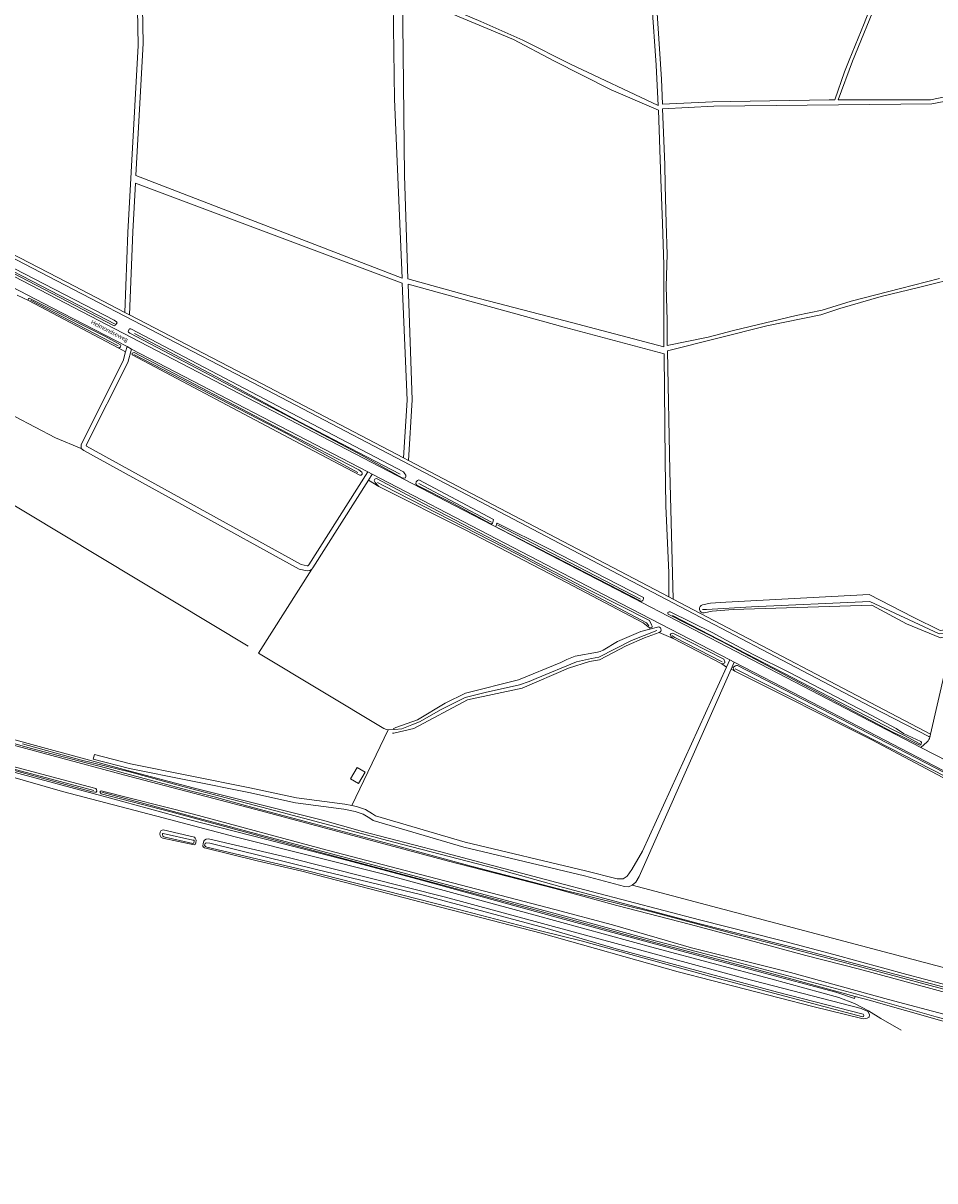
# Model space of a CAD drawing. Extents: x 177628 to 188968, y 384226 to 390673.
# Tile 31 of 256: x 180508 to 181057, y 385672 to 386369. Entities that reach past the tile are written whole.
import ezdxf

# ---------------------------------------------------------------- set-up
doc = ezdxf.new("R2010")
doc.units = 0
for name, color, linetype, lineweight in [('B14_F', 14, 'Continuous', 9), ('T07_F', 253, 'Continuous', 9), ('T09_F', 253, 'Continuous', 9), ('T09_T', 253, 'Continuous', 9), ('T10_F', 253, 'Continuous', 9), ('T22_F', 253, 'Continuous', 9), ('V00_F', 8, 'Continuous', 9), ('V00_T', 8, 'Continuous', 9), ('V06_F', 8, 'Continuous', 9), ('V06_T', 8, 'Continuous', 9), ('W01_F', 253, 'Continuous', 9), ('Z06', 7, 'Continuous', 9)]:
    doc.layers.add(name, color=color, linetype=linetype, lineweight=lineweight)
doc.styles.add('Legend', font='calibri.ttf')

msp = doc.modelspace()

# ---------------------------------------------------------------- linework, layer by layer
at = {"layer": 'B14_F', "linetype": 'Continuous'}
msp.add_lwpolyline([(180709.343, 385920.583), (180714.161, 385917.774), (180710.206, 385910.998), (180705.388, 385913.807), (180709.343, 385920.583)], dxfattribs=at)
at = {"layer": 'T07_F', "linetype": 'Continuous'}
for points in [[(180564.179, 386187.365), (180484.876, 386228.241), (180442.374, 386250.9)], [(180565.557, 386174.568), (180512.772, 386201.964)], [(180575.273, 386181.942), (180630.757, 386152.552), (180675.2, 386128.645), (180735.244, 386097.28)], [(180574.986, 386169.255), (180666.826, 386121.635), (180709.879, 386098.212)], [(180643.875, 385993.72), (180420.788, 386127.694), (180419.342, 386128.418), (180418.463, 386128.65), (180417.446, 386128.486), (180415.007, 386127.414), (180264.404, 386043.631), (180262.284, 386042.823)], [(180885.075, 386005.93), (180883.561, 386007.666), (180805.772, 386048.966), (180725.411, 386090.153), (180721.695, 386092.302)], [(180790.222, 386068.38), (180746.51, 386091.597)], [(180880.049, 386021.974), (180794.19, 386066.486)], [(180919.695, 386015.814), (180946.964, 386017.395), (181018.085, 386020.464), (181059.935, 386001.096), (181065.281, 386001.426)], [(181032.666, 385943.049), (180899.315, 386012.215)], [(180919.695, 386015.814), (180917.435, 386015.777)], [(180889.843, 386003.126), (180874.609, 385997.032), (180854.858, 385986.958), (180850.496, 385986.193), (180841.469, 385984.257), (180817.251, 385974.128), (180813.063, 385972.349), (180807.116, 385970.358), (180786.426, 385965.83), (180774.461, 385962.661), (180759.941, 385955.572), (180746.971, 385948.195), (180742.447, 385946.224), (180736.244, 385943.877), (180732.153, 385943.468)], [(180900.798, 385998.888), (180898.84, 386000.126)], [(180900.798, 385998.888), (180929.191, 385984.163)], [(180728.149, 385943.382), (180727.022, 385943.464), (180725.441, 385944.013), (180650.117, 385989.374)], [(181288.851, 385797.524), (181278.419, 385803.201), (181218.361, 385834.836), (181159.505, 385865.076), (181089.189, 385902.12), (181021.355, 385936.937), (180969.98, 385963.401), (180936.959, 385979.984)], [(180728.149, 385943.382), (180732.153, 385943.468)], [(181032.666, 385943.049), (181038.959, 385939.827)], [(181048.262, 385934.847), (181038.959, 385939.827)], [(180550.841, 385906.745), (180498.271, 385920.853)], [(180555.592, 385905.656), (180616.746, 385889.313), (180657.075, 385878.447), (180709.825, 385864.425), (180827.807, 385832.869), (180885.022, 385817.252), (180929.082, 385805.742), (181010.328, 385784.029), (181058.069, 385770.524), (181117.549, 385754.593), (181167.946, 385741.215), (181246.27, 385720.655), (181299.634, 385706.447), (181362.653, 385689.963), (181410.194, 385676.663), (181429.637, 385671.719)]]:
    msp.add_lwpolyline(points, dxfattribs=at)
at = {"layer": 'T09_F', "linetype": 'Continuous'}
for points in [[(180564.179, 386187.365), (180564.763, 386188.123), (180564.854, 386188.386), (180564.553, 386189.007), (180563.021, 386189.909), (180491.033, 386227.025), (180443.576, 386251.042), (180443.141, 386251.489), (180444.683, 386254.865), (180444.296, 386255.664), (180442.933, 386255.989), (180442.043, 386255.339), (180441.033, 386252.432)], [(180440.788, 386250.239), (180563.068, 386186.645), (180563.821, 386186.9), (180564.179, 386187.365)], [(180511.505, 386201.729), (180511.29, 386202.173), (180511.565, 386202.963), (180512.009, 386203.178), (180557.407, 386180.245), (180566.869, 386175.187), (180567.038, 386174.611), (180566.941, 386173.907), (180566.228, 386173.342), (180565.566, 386173.351)], [(180511.505, 386201.729), (180565.566, 386173.351)], [(180665.625, 386136.177), (180737.393, 386098.569), (180738.193, 386097.49), (180738.739, 386096.579), (180738.759, 386095.868), (180738.475, 386095.088), (180737.918, 386094.764), (180736.513, 386094.944), (180712.371, 386108.555), (180665.895, 386133.13), (180572.624, 386182.07), (180571.839, 386182.785), (180571.539, 386183.407), (180572.394, 386184.807), (180573.144, 386184.842), (180665.625, 386136.177)], [(180667.783, 386121.993), (180710.493, 386099.92), (180712.192, 386098.405), (180712.465, 386097.78), (180712.485, 386097.239), (180711.896, 386096.559), (180711.117, 386096.59), (180671.782, 386117.356), (180573.96, 386169.132), (180573.928, 386170.102), (180575.125, 386170.572), (180667.783, 386121.993)], [(180722.543, 386089.892), (180720.198, 386092.183), (180719.617, 386093.415), (180720.002, 386094.161), (180720.508, 386094.502), (180721.151, 386094.573), (180749.377, 386079.508), (180796.784, 386054.938), (180849.755, 386027.246), (180885.508, 386009.035), (180886.755, 386006.57), (180887.131, 386005.743), (180887.066, 386005.201), (180886.661, 386004.912), (180886.003, 386004.621), (180885.613, 386004.636)], [(180722.543, 386089.892), (180774.391, 386063.667), (180835.537, 386032.054), (180881.572, 386007.68), (180884.629, 386005.241), (180885.613, 386004.636)], [(180791.432, 386069.937), (180791.318, 386069.031), (180791.144, 386068.244), (180790.934, 386067.82), (180790.437, 386067.378), (180789.955, 386067.325), (180767.326, 386079.539), (180745.448, 386090.521), (180744.665, 386091.482), (180744.93, 386092.718), (180745.722, 386093.415), (180746.549, 386093.876), (180791.432, 386069.937)], [(180792.967, 386065.562), (180793.399, 386067.095), (180793.828, 386067.63), (180825.331, 386052.039), (180859.601, 386034.413), (180881.777, 386022.967), (180881.864, 386022.46), (180881.716, 386021.664), (180881.506, 386021.24), (180880.883, 386020.713), (180880.231, 386020.701), (180827.974, 386047.609), (180792.967, 386065.562)], [(181044.202, 386011.14), (181017.743, 386024.724), (180931.431, 386020.151)], [(180935.811, 386015.742), (181019.286, 386018.361), (181040.181, 386007.161)], [(181032.061, 385941.905), (180978.902, 385969.969), (180928.94, 385996.405), (180897.096, 386012.672), (180896.663, 386013.025), (180896.466, 386013.54), (180896.557, 386014.031), (180897.198, 386014.398), (180897.892, 386014.367), (180923.551, 386001.694), (180931.227, 385997.541), (180947.969, 385988.709), (180969.805, 385977.854), (181015.424, 385953.885), (181034.073, 385944.174)], [(180899.746, 385998.272), (180898.421, 385999.383), (180897.824, 386000.395), (180898.328, 386001.159), (180899.477, 386001.486), (180930.243, 385985.925), (180930.894, 385984.135), (180930.829, 385983.593), (180930.036, 385983.149), (180928.998, 385983.086)], [(180899.746, 385998.272), (180928.998, 385983.086)], [(180730.651, 385941.262), (180731.413, 385941.265), (180743.616, 385944.13), (180775.94, 385961.37), (180808.853, 385968.307), (180836.648, 385980.5), (180849.287, 385984.348), (180855.425, 385985.375), (180871.382, 385993.792)], [(180866.101, 385996.541), (180857.479, 385991.205), (180855.74, 385990.452), (180854.05, 385990.022), (180840.727, 385987.608), (180835.643, 385985.673), (180832.098, 385983.88), (180806.613, 385973.322), (180774.72, 385965.374), (180762.463, 385959.345), (180745.741, 385949.403), (180732.666, 385944.74), (180731.079, 385943.937)], [(180936.825, 385978.612), (180936.042, 385979.573), (180935.901, 385980.774), (180936.187, 385981.215), (180937.216, 385981.863), (180937.791, 385982.068), (180938.468, 385981.987), (181085.358, 385905.999), (181170.837, 385861.217), (181191.452, 385849.832), (181223.144, 385833.347), (181289.776, 385798.563), (181290.262, 385797.92), (181290.585, 385796.889), (181290.31, 385796.186), (181289.883, 385795.979), (181288.925, 385796.374), (181277.804, 385802.17)], [(180936.825, 385978.612), (181019.285, 385937.215), (181084.844, 385902.567), (181114.133, 385887.599), (181156.252, 385865.084), (181215.459, 385834.663), (181277.804, 385802.17)], [(181083.035, 385784.677), (181040.412, 385795.915), (180996.544, 385808.037), (180963.907, 385816.699), (180915.553, 385828.881), (180829.656, 385851.437), (180759.002, 385870.07), (180712.715, 385882.108), (180688.552, 385888.968), (180610.773, 385908.428), (180571.22, 385918.838), (180520.167, 385932.569), (180479.685, 385943.751)], [(181037.664, 385939.363), (181032.061, 385941.905)], [(181034.073, 385944.174), (181038.474, 385941.067)], [(181048.777, 385936.308), (181038.474, 385941.067)], [(180478.479, 385940.388), (180572.472, 385915.22), (180610.955, 385905.182), (180651.354, 385894.516), (180764.365, 385864.275), (180828.423, 385847.673), (180865.707, 385837.543), (180910.122, 385826.132), (180950.777, 385815.279), (180979.677, 385807.485), (181011.81, 385799.149), (181045.149, 385790.059), (181078.462, 385781.179)], [(181037.664, 385939.363), (181047.989, 385934.074)], [(180544.5, 385910.017), (180552.014, 385908.043), (180552.521, 385907.455), (180552.642, 385906.402), (180552.321, 385905.802), (180551.425, 385905.701), (180549.773, 385906.013), (180497.298, 385920.501), (180497.125, 385920.973), (180497.36, 385921.864), (180498.461, 385922.231), (180544.5, 385910.017)], [(181065.634, 385771.267), (181029.311, 385780.932), (180970.421, 385797.098), (180910.786, 385812.099), (180863.129, 385825.846), (180828.454, 385835.024), (180691.286, 385870.737), (180610.897, 385892.602), (180555.217, 385906.593), (180554.811, 385906.397), (180554.74, 385906.084), (180554.735, 385905.637), (180555.259, 385904.668), (180597.201, 385893.915), (180682.964, 385870.708), (180814.99, 385835.283), (180884.037, 385816.529), (180960.235, 385796.099), (181009.212, 385782.806)], [(180611.489, 385878.658), (180611.973, 385878.004), (180612.406, 385876.88), (180612.251, 385875.249), (180611.791, 385874.248), (180611.206, 385873.964), (180592.421, 385877.982), (180591.466, 385878.464), (180590.899, 385879.634), (180590.64, 385880.398), (180590.722, 385881.605), (180591.181, 385882.494), (180591.946, 385882.865), (180592.552, 385882.991), (180611.489, 385878.658)], [(180820.159, 385820.807), (180748.031, 385839.615), (180676.056, 385858.219), (180649.2, 385864.33), (180617.602, 385872.2), (180616.825, 385872.658), (180616.498, 385873.333), (180616.695, 385874.762), (180617.162, 385876.322), (180617.528, 385876.944), (180618.428, 385877.38), (180619.818, 385877.608), (180667.929, 385866.509), (180762.697, 385842.494), (180942.168, 385793.857), (181012.923, 385775.527), (181016.951, 385773.649), (181017.86, 385771.975), (181017.777, 385770.274), (181016.552, 385769.582), (181014.136, 385769.269), (180983.701, 385776.748), (180902.685, 385797.566), (180820.159, 385820.807)], [(181009.212, 385782.806), (181017.634, 385780.52), (181061.416, 385768.021), (181125.536, 385750.508), (181188.333, 385734.067), (181239.322, 385721.025), (181283.807, 385709.57), (181349.569, 385692.096), (181389.208, 385681.159)]]:
    msp.add_lwpolyline(points, dxfattribs=at)
at = {"layer": 'T09_F', "linetype": 'Continuous', "extrusion": (0, 0, -1)}
msp.add_arc((-181047.922, 385935.354), 1.281, 131.853617, 267.004987, dxfattribs=at)
at = {"layer": 'T09_T', "linetype": 'Continuous'}
for points in [[(180931.431, 386020.151), (180922.239, 386019.539), (180917.444, 386018.535)], [(180918.384, 386013.804), (180923.108, 386014.7), (180935.811, 386015.742)], [(181044.202, 386011.14), (181060.4, 386003.12), (181064.891, 386003.747)], [(180885.59, 386003.957), (180880.222, 386002.551), (180866.101, 385996.541)], [(180890.26, 386005.181), (180885.59, 386003.957)], [(181065.61, 385999.849), (181060.61, 385998.701), (181040.181, 386007.161)], [(180871.382, 385993.792), (180882.38, 385998.601), (180891.294, 386001.882)]]:
    msp.add_lwpolyline(points, dxfattribs=at)
for centre, radius, start, end in [((180917.937, 386016.174), 2.412, 101.785436, 280.689996), ((180890.694, 386003.506), 1.731, 290.270794, 104.534142)]:
    msp.add_arc(centre, radius, start, end, dxfattribs=at)
at = {"layer": 'T10_F', "linetype": 'Continuous'}
for points in [[(180356.081, 386207.529), (180361.449, 386205.93), (180385.592, 386194.851), (180478.705, 386144.823), (180527.735, 386119.115), (180543.189, 386112.63)], [(180511.505, 386201.729), (180504.623, 386205.08)], [(180565.566, 386173.351), (180570.012, 386170.806)], [(180722.543, 386089.892), (180716.232, 386093.702)], [(180650.117, 385989.374), (180682.174, 386040.119)], [(180885.613, 386004.636), (180885.59, 386003.957)], [(180899.746, 385998.272), (180891.294, 386001.882)], [(180928.998, 385983.086), (180931.842, 385981.083)], [(180936.825, 385978.612), (180934.553, 385979.762)], [(180706.201, 385897.698), (180728.149, 385943.382)], [(180875.04, 385849.851), (181251.275, 385750.22), (181277.804, 385802.17)], [(181008.869, 385781.596), (181009.212, 385782.806)]]:
    msp.add_lwpolyline(points, dxfattribs=at)
at = {"layer": 'T22_F', "linetype": 'Continuous'}
msp.add_lwpolyline([(180550.54, 385925.552), (180551.286, 385928.458)], dxfattribs=at)
at = {"layer": 'V00_F', "linetype": 'Continuous'}
for points in [[(181048.802, 385932.712), (181052.685, 385936.036)], [(181054.542, 385939.753), (181054.748, 385940.6)]]:
    msp.add_lwpolyline(points, dxfattribs=at)
for centre, radius, start, end in [((181045.553, 385941.923), 9.248, 320.46168, 340.826631), ((181045.502, 385941.931), 9.299, 340.886927, 346.455678)]:
    msp.add_arc(centre, radius, start, end, dxfattribs=at)
at = {"layer": 'V00_T', "linetype": 'Continuous'}
for points in [[(179769.18, 386597.948), (180080.291, 386436.021), (180189.251, 386379.522), (180315.261, 386313.63), (180528.701, 386202.823), (180768.111, 386078.311), (180871.131, 386025.012), (181048.802, 385932.712)], [(181054.288, 385938.886), (181053.577, 385939.259), (181018.882, 385957.212), (180875.112, 386032.561), (180771.531, 386087.022), (180646.462, 386152.471), (180533.64, 386211.072), (180469.771, 386244.072), (180191.602, 386388.831), (180084.47, 386444.37), (179999.998, 386488.32), (179860.169, 386561.252), (179795.013, 386595.045)], [(180570.901, 386174.015), (180525.481, 386197.661), (180462.852, 386230.032), (180384.18, 386270.939)], [(180423.373, 386270.427), (180472.012, 386245.122), (180534.702, 386212.791), (180569.573, 386194.649)], [(180569.573, 386194.649), (180572.447, 386193.154)], [(180572.447, 386193.154), (180651.802, 386151.87), (180737.411, 386107.019)], [(180573.622, 386172.599), (180570.901, 386174.015)], [(180715.777, 386098.593), (180573.622, 386172.599)], [(180737.411, 386107.019), (180740.421, 386105.442)], [(180740.421, 386105.442), (180897.07, 386023.355)], [(180718.447, 386097.203), (180715.777, 386098.593)], [(180718.447, 386097.203), (180868.281, 386019.27), (180933.802, 385985.368)], [(181054.748, 385940.6), (181063.241, 385978.254), (181074.704, 386027.086), (181081.588, 386058.083)], [(180897.07, 386023.355), (180899.612, 386022.02)], [(180899.612, 386022.02), (181051.277, 385942.412), (181054.748, 385940.6)], [(180933.802, 385985.368), (180936.432, 385984.007)], [(181398.897, 385743.746), (181343.931, 385772.532), (181179.27, 385857.842), (181116.34, 385890.791), (181017.134, 385942.232), (180936.432, 385984.007)], [(181048.802, 385932.712), (181065.309, 385924.137)]]:
    msp.add_lwpolyline(points, dxfattribs=at)
at = {"layer": 'V06_F', "linetype": 'Continuous'}
for points in [[(180730.969, 386519.444), (180736.076, 386436.107), (180736.599, 386390.122), (180783.829, 386369.814), (180809.247, 386358.56), (180837.897, 386344.01), (180890.648, 386319.263), (180889.537, 386343.446), (180886.812, 386380.805), (180884.054, 386430.517), (180880.84, 386498.31)], [(181035.613, 386474.72), (181033.466, 386448.731), (181027.914, 386406.393), (181021.401, 386385.917), (181014.733, 386368.69), (181005.652, 386346.484), (181002.888, 386339.49), (180997.054, 386322.703), (180993.7, 386322.71), (180934.247, 386321.698), (180923.389, 386321.413), (180893.237, 386319.947), (180892.74, 386335.089), (180886.342, 386432.798), (180884.378, 386480.165), (180883.231, 386498.31)], [(181237.365, 386460.312), (181189.855, 386398.825), (181163.306, 386370.616), (181150.261, 386357.552), (181147.144, 386357.571), (181143.225, 386357.184), (181133.095, 386351.64), (181126.914, 386347.255), (181109.504, 386336.014), (181088.284, 386329.648), (181054.734, 386322.589), (180999.084, 386322.699), (181007.745, 386345.999), (181023.095, 386383.9), (181029.868, 386405.486), (181033.15, 386425.384), (181035.43, 386445.715), (181038.294, 386475.03)], [(180571.41, 386242.77), (180577.507, 386355.337), (180576.583, 386410.427), (180577.041, 386417.306), (180525.796, 386429.468), (180491.244, 386437.547), (180434.375, 386451.864), (180434.148, 386433.912), (180429.803, 386360.927), (180425.23, 386301.84)], [(180576.168, 386276.999), (180580.555, 386356.788), (180579.581, 386410.307), (180579.966, 386416.08), (180621.465, 386410.945), (180672.467, 386403.162), (180730.934, 386395.435), (180731.863, 386323.044), (180736.459, 386215.241), (180576.168, 386276.999)], [(180736.633, 386387.072), (180803.488, 386359.047), (180827.944, 386346.134), (180862.45, 386328.674), (180890.783, 386316.316), (180892.189, 386274.856), (180893.251, 386248.18), (180894.125, 386223.19), (180893.998, 386188.069), (180894.076, 386173.898), (180834.7, 386189.487), (180778.183, 386204.138), (180740.014, 386214.82), (180737.884, 386277.044), (180736.633, 386387.072)], [(181079.827, 386324.783), (181055.549, 386320.314), (180924.105, 386318.836), (180893.337, 386317.271), (180894.674, 386283.785), (180894.925, 386271.12), (180895.583, 386248.464), (180896.068, 386229.552), (180895.578, 386210.418), (180896.059, 386189.724), (180896.189, 386174.615), (180920.859, 386179.761), (180935.963, 386183.72), (180973.774, 386192.828), (180989.351, 386195.909), (181006.843, 386201.468), (181036.595, 386209.094), (181060.129, 386214.994)], [(180739.59, 386141.79), (180736.585, 386212.275), (180575.923, 386272.531), (180574.31, 386243.2)], [(181096.818, 386220.958), (181074.854, 386216.426), (181047.399, 386209.569), (181024.933, 386204.301), (180999.96, 386196.889), (180988.59, 386193.096), (180956.11, 386186.476), (180896.24, 386171.459), (180897.741, 386099.217), (180899.612, 386022.02)], [(180897.07, 386023.355), (180897.054, 386037.868), (180895.344, 386078.246), (180894.927, 386105.309), (180894.239, 386169.662), (180834.031, 386185.686), (180740.123, 386211.635), (180742.51, 386141.91)], [(180715.777, 386098.593), (180680.367, 386042.629), (180680.169, 386042.394), (180679.718, 386042.101), (180679.409, 386042.042), (180675.626, 386042.841), (180546.466, 386114.021), (180546.25, 386114.622), (180571.356, 386164.422), (180573.622, 386172.599)], [(180570.012, 386170.806), (180570.901, 386174.015)], [(180543.189, 386112.63), (180543.264, 386115.15), (180568.543, 386165.506), (180570.012, 386170.806)], [(180682.174, 386040.119), (180680.86, 386039.266), (180679.378, 386038.981), (180674.567, 386039.998), (180544.783, 386111.495), (180543.189, 386112.63)], [(180718.447, 386097.203), (180716.232, 386093.702)], [(180716.232, 386093.702), (180682.792, 386040.85), (180682.174, 386040.119)], [(179902.802, 386073.91), (179957.167, 386059.898), (179969.02, 386056.772), (180016.228, 386045.013), (180079.193, 386028.603), (180132.356, 386013.614), (180203.902, 385994.747), (180262.168, 385978.285), (180295.324, 385969.723), (180353.828, 385954.377), (180455.881, 385927.943), (180532.044, 385906.199), (180592.667, 385890.378), (180635.986, 385878.847), (180726.386, 385856.163), (180815.759, 385831.814), (180889.109, 385811.773), (180958.595, 385793.349), (180999.449, 385782.083), (181008.848, 385778.544), (181017.315, 385774.114), (181024.843, 385769.538), (181036.981, 385762.496)], [(181008.869, 385781.596), (180997.579, 385785.231), (180904.123, 385810.255), (180829.231, 385830.502), (180748.154, 385852.756), (180703.831, 385864.523), (180654.31, 385877.385), (180607.841, 385889.225), (180560.961, 385902.143), (180508.014, 385916.458), (180432.351, 385937.054), (180338.59, 385961.056), (180245.332, 385985.969), (180137.655, 386015.18), (180029.375, 386044.489), (179961.386, 386061.907), (179903.799, 386077.319)], [(180933.802, 385985.368), (180931.842, 385981.083)], [(180934.553, 385979.762), (180936.432, 385984.007)], [(180706.201, 385897.698), (180709.065, 385897.108), (180714.366, 385895.318), (180718.703, 385892.701), (180720.374, 385891.502), (180774.49, 385875.614), (180846.943, 385858.39), (180866.084, 385853.513), (180869.671, 385853.631), (180872.033, 385855.165), (180874.823, 385859.205), (180881.168, 385870.3), (180931.842, 385981.083)], [(180875.04, 385849.851), (180877.266, 385851.485), (180879.281, 385854.879), (180934.553, 385979.762)], [(180551.286, 385928.458), (180573.042, 385922.871), (180644.838, 385908.451), (180672.828, 385902.348), (180701.95, 385898.573), (180706.201, 385897.698)], [(180875.04, 385849.851), (180872.879, 385848.758), (180870.442, 385848.882), (180846.249, 385855.471), (180773.72, 385872.713), (180719.039, 385888.767), (180717.051, 385890.194), (180713.096, 385892.58), (180708.28, 385894.207), (180701.454, 385895.612), (180672.315, 385899.389), (180644.223, 385905.515), (180572.373, 385919.945), (180550.54, 385925.552)]]:
    msp.add_lwpolyline(points, dxfattribs=at)
at = {"layer": 'V06_T', "linetype": 'Continuous'}
for points in [[(180569.573, 386194.649), (180571.41, 386242.77)], [(180572.447, 386193.154), (180574.31, 386243.2)], [(180737.411, 386107.019), (180739.59, 386141.79)], [(180740.421, 386105.442), (180742.51, 386141.91)]]:
    msp.add_lwpolyline(points, dxfattribs=at)
at = {"layer": 'W01_F', "linetype": 'Continuous'}
for points in [[(181085.074, 385781.202), (181004.26, 385802.763), (180969.864, 385811.841), (180933.975, 385821.1), (180888.205, 385833.301), (180830.727, 385847.622), (180778.127, 385861.104), (180731.648, 385873.883), (180683.579, 385886.615), (180643.582, 385897.254), (180623.298, 385902.991), (180609.649, 385906.273), (180567.671, 385917.675), (180558.778, 385920.203), (180541.72, 385924.557), (180513.383, 385932.118), (180482.599, 385940.717)], [(180507.869, 385934.783), (180542.668, 385925.239), (180572.351, 385917.996), (180605.165, 385908.991), (180664.249, 385893.481), (180731.445, 385875.563), (180792.806, 385859.711), (180831.37, 385848.933), (180915.021, 385826.722), (180981.499, 385809.745), (181114.378, 385774.698), (181174.588, 385758.717), (181258.222, 385736.749), (181325.491, 385718.343), (181359.238, 385708.491), (181440.3, 385688.097), (181486.18, 385676.36)], [(180610.393, 385876.905), (180611.064, 385876.896), (180611.328, 385876.58), (180610.996, 385875.085), (180610.568, 385874.822), (180593.015, 385878.936), (180592.482, 385879.234), (180592.138, 385880.401), (180592.233, 385880.78), (180592.681, 385880.887), (180610.393, 385876.905)], [(180820.622, 385822.032), (180844.298, 385816.273), (180923.759, 385794.402), (181013.911, 385770.402), (181014.299, 385770.64), (181014.552, 385771.366), (181014.197, 385772.1), (180962.543, 385785.373), (180865.346, 385811.352), (180822.437, 385824.022), (180748.398, 385843.905), (180684.905, 385859.225), (180620.814, 385874.978), (180618.827, 385875.294), (180618.196, 385874.989), (180617.925, 385874.747), (180617.672, 385874.235), (180617.577, 385873.744), (180617.862, 385873.271), (180618.171, 385872.976), (180618.973, 385872.698), (180679.593, 385858.375), (180765.193, 385836.423), (180820.622, 385822.032)]]:
    msp.add_lwpolyline(points, dxfattribs=at)

# ---------------------------------------------------------------- texts
at = {"layer": 'Z06', "linetype": 'Continuous', "style": 'Legend'}
msp.add_text('Helmondseweg', height=2.5, rotation=332.743128, dxfattribs=at).set_placement((180548.861, 386187.988))

doc.saveas('drawing.dxf')
